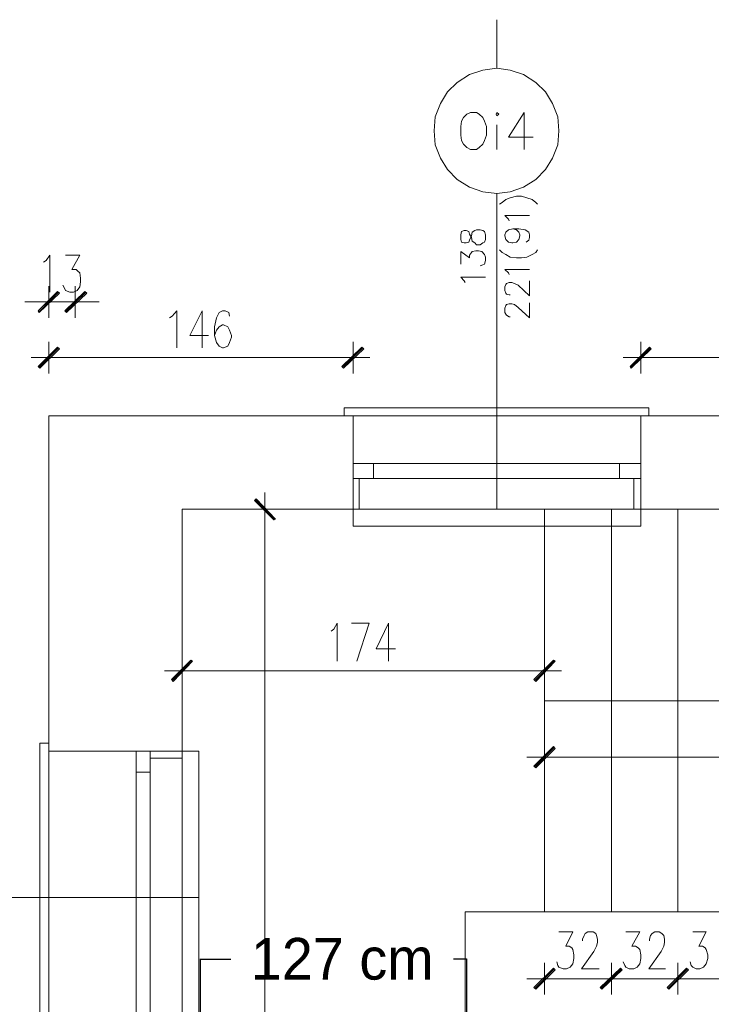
# Model space of a CAD drawing. Header units: inches. Extents: x -1441 to 3871, y -4351 to 2413.
# Tile 200 of 256: x -1089 to -758, y 1344 to 1816. Entities that reach past the tile are written whole.
import ezdxf

# ---------------------------------------------------------------- set-up
doc = ezdxf.new("R2010")
doc.units = ezdxf.units.IN
doc.header["$MEASUREMENT"] = 0
for name, color, linetype in [('at_Entity', 7, 'Continuous'), ('at_Rect', 7, 'Continuous'), ('at_Solid', 7, 'Continuous')]:
    doc.layers.add(name, color=color, linetype=linetype)
doc.dimstyles.get("Standard").update_dxf_attribs({"dimtxt": 0.18, "dimasz": 0.18, "dimexe": 0.18, "dimexo": 0.0625, "dimgap": 0.09, "dimtad": 0, "dimtih": 1, "dimtoh": 1, "dimdec": 4, "dimzin": 0, "dimdsep": 46, "dimtxsty": 'Standard', "dimcen": 0.09, "dimadec": 0, "dimazin": 0, "dimtfac": 1, "dimtdec": 4, "dimtofl": 0, "dimtmove": 0, "dimatfit": 3, "dimfxl": 1, "dimtolj": 1, "dimtzin": 0, "dimarcsym": 0})

# ---------------------------------------------------------------- blocks, each defined once
blk = doc.blocks.new('*D7')
at = {"color": 0, "lineweight": -2, "transparency": 16777216}
for p, q in [((-1002.78, 1320.92), (-1002.78, 1365.45)), ((-1002.6, 1365.27), (-988.13, 1365.27)), ((-875.13, 1365.27), (-881.28, 1365.27)), ((-874.95, 1321.35), (-874.95, 1365.45))]:
    blk.add_line(p, q, dxfattribs=at)
at = {"color": 0, "transparency": 16777216}
for points in [[(-1002.6, 1365.3), (-1002.6, 1365.24), (-1002.78, 1365.27)], [(-875.13, 1365.3), (-875.13, 1365.24), (-874.95, 1365.27)]]:
    blk.add_solid(points, dxfattribs=at)
at = {"layer": 'Defpoints', "color": 0, "transparency": 16777216}
for p in [(-1002.78, 1365.27), (-1002.78, 1320.86), (-874.95, 1321.29)]:
    blk.add_point(p, dxfattribs=at)
at = {"color": 0, "transparency": 16777216, "insert": (-934.71, 1365.27), "char_height": 20, "attachment_point": 5}
blk.add_mtext('\\A1;127 cm', dxfattribs=at)

msp = doc.modelspace()

# ---------------------------------------------------------------- hatches: boundary and pattern name
at = {"layer": 'at_Solid', "lineweight": 15}
for points in [[(-1071.28569, 1685.58679), (-1080.17445, 1675.42576), (-1080.59711, 1676.28444)], [(-1070.43751, 1684.72811), (-1071.28569, 1685.58679), (-1080.17445, 1675.42576)], [(-1067.89773, 1676.28444), (-1067.05193, 1675.42576), (-1058.16317, 1685.58679)], [(-1067.05193, 1675.42576), (-1058.16317, 1685.58679), (-1057.31689, 1684.72811)], [(-1080.59711, 1649.61769), (-1079.75131, 1648.75901), (-1071.28569, 1658.92004)], [(-1079.75131, 1648.75901), (-1071.28569, 1658.92004), (-1070.43751, 1658.06136)], [(-925.25112, 1658.92004), (-934.13845, 1648.75901), (-934.98282, 1649.61769)], [(-924.40676, 1658.06136), (-925.25112, 1658.92004), (-934.13845, 1648.75901)], [(-796.56855, 1649.61769), (-796.14875, 1648.75901), (-787.25665, 1658.92004)], [(-796.14875, 1648.75901), (-787.25665, 1658.92004), (-786.41229, 1658.06136)], [(-976.04675, 1586.12315), (-976.89112, 1585.26447), (-966.73486, 1576.39146)], [(-976.89112, 1585.26447), (-966.73486, 1576.39146), (-967.57922, 1575.96212)], [(-1016.68135, 1499.34888), (-1015.83698, 1498.4902), (-1007.36945, 1508.65123)], [(-1015.83698, 1498.4902), (-1007.36945, 1508.65123), (-1006.52031, 1508.22189)], [(-833.39633, 1508.65123), (-841.86386, 1498.4902), (-842.70823, 1499.34888)], [(-832.54719, 1508.22189), (-833.39633, 1508.65123), (-841.86386, 1498.4902)], [(-842.70823, 1457.84606), (-841.86386, 1457.03509), (-833.39633, 1467.19612)], [(-841.86386, 1457.03509), (-833.39633, 1467.19612), (-832.54719, 1466.33745)], [(-842.70823, 1351.6084), (-841.86386, 1350.79743), (-833.39633, 1360.91076)], [(-841.86386, 1350.79743), (-833.39633, 1360.91076), (-832.54719, 1360.09978)], [(-801.2245, 1360.91076), (-810.11659, 1350.79743), (-810.96096, 1351.6084)], [(-810.53639, 1351.6084), (-810.11659, 1350.79743), (-801.2245, 1360.91076)], [(-800.8047, 1360.09978), (-801.2245, 1360.91076), (-810.11659, 1350.79743)], [(-810.11659, 1350.79743), (-801.2245, 1360.91076), (-800.38013, 1360.09978)], [(-769.482, 1360.91076), (-777.94476, 1350.79743), (-778.7939, 1351.6084)], [(-778.7939, 1351.6084), (-777.94476, 1350.79743), (-769.482, 1360.91076)], [(-768.63286, 1360.09978), (-769.482, 1360.91076), (-777.94476, 1350.79743)], [(-777.94476, 1350.79743), (-769.482, 1360.91076), (-768.63286, 1360.09978)]]:
    msp.add_hatch(color=7, dxfattribs=at).paths.add_polyline_path(points)

# ---------------------------------------------------------------- linework, layer by layer
at = {"layer": 'at_Entity', "color": 7, "lineweight": 15}
for p, q in [((-860.48765, 1792.68313), (-860.48765, 1815.96287)), ((-873.60636, 1789.72546), (-867.26167, 1791.82446)), ((-867.26167, 1791.82446), (-860.48765, 1792.68313)), ((-860.48765, 1792.68313), (-854.1382, 1791.82446)), ((-854.1382, 1791.82446), (-847.78875, 1789.72546)), ((-884.19196, 1781.28179), (-879.53601, 1785.90911)), ((-879.53601, 1785.90911), (-873.60636, 1789.72546)), ((-847.78875, 1789.72546), (-841.86386, 1785.90911)), ((-841.86386, 1785.90911), (-837.20791, 1781.28179)), ((-887.57897, 1775.74808), (-884.19196, 1781.28179)), ((-837.20791, 1781.28179), (-833.8209, 1775.74808)), ((-890.11685, 1769.40339), (-887.57897, 1775.74808)), ((-873.18656, 1771.50239), (-874.88006, 1770.69141)), ((-870.22412, 1771.50239), (-873.18656, 1771.50239)), ((-868.95518, 1770.69141), (-870.22412, 1771.50239)), ((-860.48765, 1771.50239), (-860.91222, 1770.69141)), ((-859.63851, 1770.69141), (-860.48765, 1771.50239)), ((-847.36418, 1771.50239), (-854.98734, 1759.6717)), ((-847.36418, 1771.50239), (-847.36418, 1753.75636)), ((-833.8209, 1775.74808), (-831.27826, 1769.40339)), ((-890.54141, 1762.62937), (-890.11685, 1769.40339)), ((-877.41794, 1767.3044), (-877.84251, 1764.72837)), ((-876.57357, 1768.97406), (-877.41794, 1767.3044)), ((-874.88006, 1770.69141), (-876.57357, 1768.97406)), ((-867.26167, 1768.97406), (-868.95518, 1770.69141)), ((-866.41254, 1767.3044), (-867.26167, 1768.97406)), ((-865.56817, 1764.72837), (-866.41254, 1767.3044)), ((-860.91222, 1770.69141), (-860.48765, 1769.83273)), ((-860.48765, 1769.83273), (-859.63851, 1770.69141)), ((-831.27826, 1769.40339), (-830.85846, 1762.62937)), ((-890.11685, 1755.85535), (-890.54141, 1762.62937)), ((-877.84251, 1764.72837), (-877.84251, 1760.53038)), ((-865.56817, 1760.53038), (-865.56817, 1764.72837)), ((-860.48765, 1765.58704), (-860.48765, 1753.75636)), ((-830.85846, 1762.62937), (-831.27826, 1755.85535)), ((-877.84251, 1760.53038), (-877.41794, 1758.00205)), ((-877.41794, 1758.00205), (-876.57357, 1756.28469)), ((-867.26167, 1756.28469), (-866.41254, 1758.00205)), ((-866.41254, 1758.00205), (-865.56817, 1760.53038)), ((-854.98734, 1759.6717), (-843.1328, 1759.6717)), ((-887.57897, 1749.51067), (-890.11685, 1755.85535)), ((-876.57357, 1756.28469), (-874.88006, 1754.61504)), ((-874.88006, 1754.61504), (-873.18656, 1753.75636)), ((-873.18656, 1753.75636), (-870.22412, 1753.75636)), ((-870.22412, 1753.75636), (-868.95518, 1754.61504)), ((-868.95518, 1754.61504), (-867.26167, 1756.28469)), ((-831.27826, 1755.85535), (-833.8209, 1749.51067)), ((-884.19196, 1744.02466), (-887.57897, 1749.51067)), ((-833.8209, 1749.51067), (-837.20791, 1744.02466)), ((-879.53601, 1739.34963), (-884.19196, 1744.02466)), ((-837.20791, 1744.02466), (-841.86386, 1739.34963)), ((-873.60636, 1735.53328), (-879.53601, 1739.34963)), ((-841.86386, 1739.34963), (-847.78875, 1735.53328)), ((-867.26167, 1733.43429), (-873.60636, 1735.53328)), ((-847.78875, 1735.53328), (-854.1382, 1733.43429)), ((-860.48765, 1732.57561), (-867.26167, 1733.43429)), ((-854.1382, 1733.43429), (-860.48765, 1732.57561)), ((-860.48765, 1581.06649), (-860.48765, 1732.57561)), ((-857.94978, 1728.32992), (-856.25627, 1729.61794)), ((-856.25627, 1729.61794), (-854.1382, 1730.47662)), ((-854.1382, 1730.47662), (-851.17576, 1731.3353)), ((-851.17576, 1731.3353), (-848.63311, 1731.3353)), ((-848.63311, 1731.3353), (-846.09524, 1730.47662)), ((-846.09524, 1730.47662), (-843.5526, 1729.61794)), ((-843.5526, 1729.61794), (-841.86386, 1728.32992)), ((-859.21872, 1727.51895), (-857.94978, 1728.32992)), ((-841.86386, 1728.32992), (-841.01472, 1727.51895)), ((-854.98734, 1720.31558), (-856.67607, 1721.98524)), ((-856.67607, 1721.98524), (-844.8263, 1721.98524)), ((-854.56277, 1719.45691), (-854.98734, 1720.31558)), ((-871.06848, 1714.78188), (-870.22412, 1715.21121)), ((-870.22412, 1715.21121), (-868.53061, 1715.21121)), ((-868.53061, 1715.21121), (-867.26167, 1714.78188)), ((-856.25627, 1713.9709), (-854.98734, 1715.21121)), ((-854.98734, 1715.21121), (-852.86926, 1715.64055)), ((-852.86926, 1715.64055), (-851.17576, 1715.21121)), ((-852.86926, 1715.64055), (-849.90682, 1715.64055)), ((-851.17576, 1715.21121), (-849.90682, 1713.9709)), ((-849.90682, 1715.64055), (-846.94438, 1715.21121)), ((-846.94438, 1715.21121), (-845.25087, 1713.9709)), ((-877.41794, 1714.40024), (-877.84251, 1712.68288)), ((-877.84251, 1712.68288), (-877.84251, 1710.58389)), ((-877.84251, 1710.58389), (-877.41794, 1709.29587)), ((-876.149, 1714.78188), (-877.41794, 1714.40024)), ((-875.30463, 1714.78188), (-876.149, 1714.78188)), ((-874.03093, 1714.40024), (-875.30463, 1714.78188)), ((-873.60636, 1713.11222), (-874.03093, 1714.40024)), ((-874.03093, 1709.29587), (-873.60636, 1710.15455)), ((-872.76199, 1711.39486), (-873.60636, 1713.11222)), ((-873.60636, 1710.15455), (-872.76199, 1712.25354)), ((-872.76199, 1712.25354), (-872.33742, 1713.9709)), ((-872.33742, 1709.72521), (-872.76199, 1711.39486)), ((-872.33742, 1713.9709), (-871.06848, 1714.78188)), ((-867.26167, 1714.78188), (-866.41254, 1714.40024)), ((-866.41254, 1714.40024), (-865.98797, 1712.68288)), ((-865.98797, 1710.58389), (-866.41254, 1709.29587)), ((-865.98797, 1712.68288), (-865.98797, 1710.58389)), ((-856.67607, 1712.68288), (-856.25627, 1713.9709)), ((-856.67607, 1712.25354), (-856.67607, 1712.68288)), ((-856.25627, 1710.58389), (-856.67607, 1712.25354)), ((-854.98734, 1709.29587), (-856.25627, 1710.58389)), ((-849.90682, 1710.58389), (-851.17576, 1709.29587)), ((-849.90682, 1713.9709), (-849.48225, 1712.68288)), ((-849.48225, 1712.25354), (-849.90682, 1710.58389)), ((-849.48225, 1712.68288), (-849.48225, 1712.25354)), ((-845.25087, 1710.15455), (-846.51981, 1709.29587)), ((-845.25087, 1713.9709), (-844.8263, 1712.68288)), ((-844.8263, 1711.39486), (-845.25087, 1710.15455)), ((-844.8263, 1712.68288), (-844.8263, 1711.39486)), ((-877.41794, 1709.29587), (-876.149, 1708.86653)), ((-876.149, 1708.86653), (-875.30463, 1708.86653)), ((-875.30463, 1708.86653), (-874.03093, 1709.29587)), ((-871.06848, 1708.86653), (-872.33742, 1709.72521)), ((-870.22412, 1708.00785), (-871.06848, 1708.86653)), ((-868.53061, 1708.00785), (-870.22412, 1708.00785)), ((-867.26167, 1708.86653), (-868.53061, 1708.00785)), ((-866.41254, 1709.29587), (-867.26167, 1708.86653)), ((-859.21872, 1705.47952), (-857.94978, 1704.23921)), ((-853.28906, 1708.86653), (-854.98734, 1709.29587)), ((-852.86926, 1708.86653), (-853.28906, 1708.86653)), ((-851.17576, 1709.29587), (-852.86926, 1708.86653)), ((-841.86386, 1704.23921), (-841.01472, 1705.47952)), ((-1076.78839, 1700.42286), (-1075.09441, 1702.95119)), ((-1075.09441, 1702.95119), (-1075.09441, 1685.15745)), ((-1067.47459, 1702.95119), (-1060.70295, 1702.95119)), ((-1060.70295, 1702.95119), (-1064.51215, 1696.17717)), ((-877.84251, 1698.7055), (-877.84251, 1704.66855)), ((-877.84251, 1704.66855), (-873.60636, 1701.66317)), ((-873.60636, 1702.95119), (-872.76199, 1704.23921)), ((-873.60636, 1701.66317), (-873.60636, 1702.95119)), ((-872.76199, 1704.23921), (-872.33742, 1704.66855)), ((-872.33742, 1704.66855), (-870.64392, 1705.05018)), ((-870.64392, 1705.05018), (-869.37498, 1705.05018)), ((-869.37498, 1705.05018), (-867.68147, 1704.66855)), ((-867.68147, 1704.66855), (-866.41254, 1703.38053)), ((-866.41254, 1703.38053), (-865.98797, 1702.09251)), ((-865.98797, 1702.09251), (-865.98797, 1700.42286)), ((-857.94978, 1704.23921), (-856.25627, 1703.38053)), ((-856.25627, 1703.38053), (-854.1382, 1702.09251)), ((-854.1382, 1702.09251), (-851.17576, 1701.66317)), ((-851.17576, 1701.66317), (-848.63311, 1701.66317)), ((-848.63311, 1701.66317), (-846.09524, 1702.09251)), ((-846.09524, 1702.09251), (-843.5526, 1703.38053)), ((-843.5526, 1703.38053), (-841.86386, 1704.23921)), ((-1078.05733, 1699.56418), (-1076.78839, 1700.42286)), ((-1064.51215, 1696.17717), (-1062.39503, 1696.17717)), ((-1062.39503, 1696.17717), (-1061.54923, 1695.31849)), ((-867.26167, 1698.27616), (-868.53061, 1697.89452)), ((-866.41254, 1698.7055), (-867.26167, 1698.27616)), ((-865.98797, 1700.42286), (-866.41254, 1698.7055)), ((-854.98734, 1694.50751), (-856.67607, 1696.17717)), ((-856.67607, 1696.17717), (-844.8263, 1696.17717)), ((-1061.54923, 1695.31849), (-1060.70295, 1694.50751)), ((-1060.70295, 1694.50751), (-1060.27981, 1691.93148)), ((-1060.27981, 1691.93148), (-1060.27981, 1690.26182)), ((-876.149, 1690.69116), (-877.84251, 1692.36082)), ((-877.84251, 1692.36082), (-865.98797, 1692.36082)), ((-854.56277, 1693.64883), (-854.98734, 1694.50751)), ((-1075.51755, 1688.11512), (-1075.51755, 1672.89743)), ((-1067.89773, 1686.87481), (-1068.74591, 1688.54446)), ((-1067.47459, 1686.01613), (-1067.89773, 1686.87481)), ((-1062.82007, 1672.89743), (-1062.82007, 1688.11512)), ((-1060.70295, 1687.73349), (-1061.97189, 1686.01613)), ((-1060.27981, 1690.26182), (-1060.70295, 1687.73349)), ((-875.72443, 1689.83248), (-876.149, 1690.69116)), ((-856.67607, 1687.73349), (-856.25627, 1688.9738)), ((-856.67607, 1686.01613), (-856.67607, 1687.73349)), ((-856.25627, 1688.9738), (-855.8317, 1689.40314)), ((-855.8317, 1689.40314), (-854.56277, 1689.83248)), ((-854.56277, 1689.83248), (-853.28906, 1689.83248)), ((-853.28906, 1689.83248), (-852.02012, 1689.40314)), ((-852.02012, 1689.40314), (-850.32662, 1688.54446)), ((-850.32662, 1688.54446), (-844.8263, 1683.4878)), ((-844.8263, 1683.4878), (-844.8263, 1690.69116)), ((-1080.59711, 1676.28444), (-1071.28569, 1685.58679)), ((-1071.28569, 1685.58679), (-1080.17445, 1675.42576)), ((-1071.28569, 1685.58679), (-1080.17445, 1675.42576)), ((-1080.17445, 1675.8551), (-1070.86255, 1685.15745)), ((-1080.17445, 1675.42576), (-1070.43751, 1684.72811)), ((-1070.43751, 1684.72811), (-1071.28569, 1685.58679)), ((-1058.16317, 1685.58679), (-1067.89773, 1676.28444)), ((-1065.35985, 1685.15745), (-1067.47459, 1686.01613)), ((-1057.74003, 1685.15745), (-1067.47459, 1675.8551)), ((-1067.05193, 1675.42576), (-1058.16317, 1685.58679)), ((-1067.05193, 1675.42576), (-1058.16317, 1685.58679)), ((-1057.31689, 1684.72811), (-1067.05193, 1675.42576)), ((-1063.66587, 1685.15745), (-1065.35985, 1685.15745)), ((-1061.97189, 1686.01613), (-1063.66587, 1685.15745)), ((-1058.16317, 1685.58679), (-1057.31689, 1684.72811)), ((-856.25627, 1684.72811), (-856.67607, 1686.01613)), ((-855.8317, 1684.34648), (-856.25627, 1684.72811)), ((-854.56277, 1683.91714), (-855.8317, 1684.34648)), ((-854.1382, 1683.91714), (-854.56277, 1683.91714)), ((-1081.44339, 1680.53013), (-1086.94609, 1680.53013)), ((-1083.98317, 1680.53013), (-1067.47459, 1680.53013)), ((-1062.82007, 1680.53013), (-1075.51755, 1680.53013)), ((-1054.35445, 1680.53013), (-1070.86255, 1680.53013)), ((-1056.89232, 1680.53013), (-1051.38962, 1680.53013)), ((-856.67607, 1677.57246), (-856.25627, 1678.81277)), ((-856.67607, 1675.42576), (-856.67607, 1677.57246)), ((-856.25627, 1678.81277), (-855.8317, 1679.24211)), ((-855.8317, 1679.24211), (-854.56277, 1679.67145)), ((-854.56277, 1679.67145), (-853.28906, 1679.67145)), ((-853.28906, 1679.67145), (-852.02012, 1679.24211)), ((-852.02012, 1679.24211), (-850.32662, 1677.95409)), ((-850.32662, 1677.95409), (-844.8263, 1672.89743)), ((-844.8263, 1672.89743), (-844.8263, 1680.10079)), ((-1080.17445, 1675.42576), (-1080.59711, 1676.28444)), ((-1067.89773, 1676.28444), (-1067.05193, 1675.42576)), ((-1017.52571, 1672.89743), (-1016.25678, 1673.75611)), ((-1016.25678, 1673.75611), (-1014.1387, 1676.28444)), ((-1014.1387, 1676.28444), (-1014.1387, 1658.4907)), ((-1001.86436, 1676.28444), (-1007.79402, 1664.45375)), ((-1001.86436, 1676.28444), (-1001.86436, 1658.4907)), ((-995.09034, 1672.89743), (-995.93948, 1668.65174)), ((-993.8214, 1675.42576), (-995.09034, 1672.89743)), ((-992.1279, 1676.28444), (-993.8214, 1675.42576)), ((-990.85896, 1676.28444), (-992.1279, 1676.28444)), ((-989.16546, 1675.42576), (-990.85896, 1676.28444)), ((-988.74566, 1673.75611), (-989.16546, 1675.42576)), ((-856.25627, 1674.61478), (-856.67607, 1675.42576)), ((-855.8317, 1674.18544), (-856.25627, 1674.61478)), ((-854.56277, 1673.32677), (-855.8317, 1674.18544)), ((-854.1382, 1673.32677), (-854.56277, 1673.32677)), ((-995.93948, 1668.65174), (-995.93948, 1664.45375)), ((-993.8214, 1668.65174), (-995.09034, 1666.98208)), ((-992.1279, 1669.51042), (-993.8214, 1668.65174)), ((-991.7081, 1669.51042), (-992.1279, 1669.51042)), ((-989.59003, 1668.65174), (-991.7081, 1669.51042)), ((-988.74566, 1666.98208), (-989.59003, 1668.65174)), ((-1007.79402, 1664.45375), (-998.90192, 1664.45375)), ((-995.09034, 1666.98208), (-995.93948, 1664.45375)), ((-995.93948, 1664.45375), (-995.09034, 1661.06674)), ((-987.89652, 1664.45375), (-988.74566, 1666.98208)), ((-988.74566, 1661.06674), (-987.89652, 1663.59507)), ((-987.89652, 1663.59507), (-987.89652, 1664.45375)), ((-1071.28569, 1658.92004), (-1080.59711, 1649.61769)), ((-1070.86255, 1658.4907), (-1080.17445, 1649.18835)), ((-1079.75131, 1648.75901), (-1071.28569, 1658.92004)), ((-1079.75131, 1648.75901), (-1071.28569, 1658.92004)), ((-1075.51755, 1646.23068), (-1075.51755, 1661.44837)), ((-1071.28569, 1658.92004), (-1070.43751, 1658.06136)), ((-995.09034, 1661.06674), (-993.8214, 1659.34938)), ((-993.8214, 1659.34938), (-992.1279, 1658.4907)), ((-992.1279, 1658.4907), (-991.7081, 1658.4907)), ((-991.7081, 1658.4907), (-989.59003, 1659.34938)), ((-989.59003, 1659.34938), (-988.74566, 1661.06674)), ((-934.98282, 1649.61769), (-925.25112, 1658.92004)), ((-934.56302, 1649.18835), (-924.82655, 1658.4907)), ((-925.25112, 1658.92004), (-934.13845, 1648.75901)), ((-925.25112, 1658.92004), (-934.13845, 1648.75901)), ((-929.4825, 1661.44837), (-929.4825, 1646.23068)), ((-924.40676, 1658.06136), (-925.25112, 1658.92004)), ((-787.25665, 1658.92004), (-796.56855, 1649.61769)), ((-796.14875, 1648.75901), (-787.25665, 1658.92004)), ((-796.14875, 1648.75901), (-787.25665, 1658.92004)), ((-786.83685, 1658.4907), (-796.14875, 1649.18835)), ((-791.4928, 1646.23068), (-791.4928, 1661.44837)), ((-787.25665, 1658.92004), (-786.41229, 1658.06136)), ((-1067.47459, 1653.86338), (-1083.98317, 1653.86338)), ((-1070.43751, 1658.06136), (-1079.75131, 1648.75901)), ((-935.41216, 1653.86338), (-1070.01485, 1653.86338)), ((-937.95003, 1653.86338), (-921.43954, 1653.86338)), ((-934.13845, 1648.75901), (-924.40676, 1658.06136)), ((-783.44984, 1653.86338), (-799.95556, 1653.86338)), ((-786.41229, 1658.06136), (-796.14875, 1648.75901)), ((-693.28856, 1653.86338), (-785.98772, 1653.86338)), ((-1080.59711, 1649.61769), (-1079.75131, 1648.75901)), ((-934.13845, 1648.75901), (-934.98282, 1649.61769)), ((-796.56855, 1649.61769), (-796.14875, 1648.75901)), ((173.18524, 1625.90861), (-1075.51755, 1625.90861)), ((-1075.51755, 750.96251), (-1075.51755, 1625.90861)), ((-933.71388, 1625.90861), (-933.71388, 1629.72496)), ((-933.71388, 1629.72496), (-787.68122, 1629.72496)), ((-933.71388, 1625.90861), (-787.68122, 1625.90861)), ((-929.4825, 1595.85485), (-929.4825, 1625.90861)), ((-929.4825, 1581.06649), (-929.4825, 1625.90861)), ((-791.4928, 1595.85485), (-791.4928, 1625.90861)), ((-791.4928, 1581.06649), (-791.4928, 1625.90861)), ((-787.68122, 1629.72496), (-787.68122, 1625.90861)), ((-919.74604, 1603.05821), (-801.64907, 1603.05821)), ((-926.52006, 1595.85485), (-926.52006, 1581.06649)), ((-919.74604, 1595.85485), (-801.64907, 1595.85485)), ((-794.87981, 1595.85485), (-794.87981, 1581.06649)), ((-971.8106, 1572.57511), (-971.8106, 1589.08082)), ((-976.04675, 1586.12315), (-976.89112, 1585.26447)), ((-976.89112, 1585.26447), (-966.73486, 1576.39146)), ((-976.89112, 1585.26447), (-966.73486, 1576.39146)), ((-967.57922, 1575.96212), (-976.89112, 1585.26447)), ((-967.15465, 1575.96212), (-976.46655, 1585.69381)), ((-966.73486, 1576.39146), (-976.04675, 1586.12315)), ((173.18524, 1581.06649), (-1011.60083, 1581.06649)), ((-1011.60083, 795.85233), (-1011.60083, 1581.06649)), ((-979.42899, 1581.06649), (-964.61678, 1581.06649)), ((-929.4825, 1573.00445), (-929.4825, 1581.06649)), ((-929.4825, 1581.06649), (-791.4928, 1581.06649)), ((-837.62771, 1581.06649), (-837.62771, 1388.00685)), ((-837.62771, 1388.00685), (-837.62771, 1581.06649)), ((-805.46065, 1388.00685), (-805.46065, 1581.06649)), ((-791.4928, 1581.06649), (-791.4928, 1573.00445)), ((-773.71338, 1388.00685), (-773.71338, 1581.06649)), ((-971.8106, 1575.10344), (-971.8106, 801.33834)), ((-966.73486, 1576.39146), (-967.57922, 1575.96212)), ((-791.4928, 1573.00445), (-929.4825, 1573.00445)), ((-938.7944, 1523.4873), (-937.10089, 1526.44497)), ((-937.10089, 1526.44497), (-937.10089, 1508.22189)), ((-930.33164, 1526.44497), (-921.86411, 1526.44497)), ((-921.86411, 1526.44497), (-927.789, 1508.22189)), ((-912.55222, 1526.44497), (-918.4771, 1514.18494)), ((-912.55222, 1526.44497), (-912.55222, 1508.22189)), ((-940.06333, 1522.62862), (-938.7944, 1523.4873)), ((-918.4771, 1514.18494), (-909.16521, 1514.18494)), ((-1007.36945, 1508.65123), (-1016.68135, 1499.34888)), ((-1006.94488, 1508.22189), (-1016.25678, 1498.91954)), ((-1015.83698, 1498.4902), (-1007.36945, 1508.65123)), ((-1015.83698, 1498.4902), (-1007.36945, 1508.65123)), ((-1006.52031, 1508.22189), (-1015.83698, 1498.4902)), ((-1011.60083, 1496.39121), (-1011.60083, 1511.17957)), ((-1007.36945, 1508.65123), (-1006.52031, 1508.22189)), ((-842.70823, 1499.34888), (-833.39633, 1508.65123)), ((-842.28366, 1498.91954), (-832.97653, 1508.22189)), ((-833.39633, 1508.65123), (-841.86386, 1498.4902)), ((-833.39633, 1508.65123), (-841.86386, 1498.4902)), ((-841.86386, 1498.4902), (-832.54719, 1508.22189)), ((-837.62771, 1511.17957), (-837.62771, 1496.39121)), ((-832.54719, 1508.22189), (-833.39633, 1508.65123)), ((-1003.55787, 1503.59457), (-1020.06836, 1503.59457)), ((-843.1328, 1503.59457), (-1006.10051, 1503.59457)), ((-846.09524, 1503.59457), (-829.58475, 1503.59457)), ((-1016.68135, 1499.34888), (-1015.83698, 1498.4902)), ((-841.86386, 1498.4902), (-842.70823, 1499.34888)), ((-837.62771, 1489.18785), (-482.91223, 1489.18785)), ((-837.62771, 1454.45905), (-837.62771, 1469.72446)), ((-1079.75131, 1322.84266), (-1079.75131, 1468.86578)), ((-1079.75131, 1468.86578), (-1075.51755, 1468.86578)), ((-1075.51755, 1322.84266), (-1075.51755, 1468.86578)), ((-1075.51755, 1465.04943), (-1011.60083, 1465.04943)), ((-1026.84238, 1465.04943), (-1075.51755, 1465.04943)), ((-1011.60083, 1465.04943), (-1003.55787, 1465.04943)), ((-1011.60083, 1327.08835), (-1011.60083, 1465.04943)), ((-1003.55787, 1465.04943), (-1003.55787, 1327.08835)), ((-833.39633, 1467.19612), (-842.70823, 1457.84606)), ((-832.97653, 1466.76678), (-842.28366, 1457.46443)), ((-841.86386, 1457.03509), (-833.39633, 1467.19612)), ((-841.86386, 1457.03509), (-833.39633, 1467.19612)), ((-832.54719, 1466.33745), (-841.86386, 1457.03509)), ((-833.39633, 1467.19612), (-832.54719, 1466.33745)), ((-1026.84238, 1461.66242), (-1011.60083, 1461.66242)), ((-829.58475, 1462.09176), (-846.09524, 1462.09176)), ((-520.15981, 1462.09176), (-832.1274, 1462.09176)), ((-842.70823, 1457.84606), (-841.86386, 1457.03509)), ((-1033.61163, 1336.82004), (-1033.61163, 1454.88839)), ((-1026.84238, 1336.82004), (-1026.84238, 1454.88839)), ((-1003.55787, 1394.78087), (-1155.51923, 1394.78087)), ((-826.62231, 1388.00685), (-875.72443, 1388.00685)), ((-875.72443, 1388.00685), (-875.72443, 1327.51769)), ((-826.62231, 1388.00685), (-472.75596, 1388.00685)), ((-830.85846, 1378.27515), (-824.08444, 1378.27515)), ((-824.08444, 1378.27515), (-827.47145, 1371.50113)), ((-819.42849, 1374.88814), (-818.57935, 1376.6055)), ((-819.42849, 1374.07717), (-819.42849, 1374.88814)), ((-818.57935, 1376.6055), (-818.15955, 1377.46418)), ((-818.15955, 1377.46418), (-816.89062, 1378.27515)), ((-816.89062, 1378.27515), (-814.34797, 1378.27515)), ((-814.34797, 1378.27515), (-813.07904, 1377.46418)), ((-813.07904, 1377.46418), (-812.65447, 1376.6055)), ((-812.65447, 1376.6055), (-812.2299, 1374.88814)), ((-812.2299, 1374.88814), (-812.2299, 1373.21849)), ((-798.68662, 1378.27515), (-791.9126, 1378.27515)), ((-791.9126, 1378.27515), (-795.72418, 1371.50113)), ((-787.25665, 1374.88814), (-786.83685, 1376.6055)), ((-787.25665, 1374.07717), (-787.25665, 1374.88814)), ((-786.83685, 1376.6055), (-785.98772, 1377.46418)), ((-785.98772, 1377.46418), (-784.71878, 1378.27515)), ((-784.71878, 1378.27515), (-782.60071, 1378.27515)), ((-782.60071, 1378.27515), (-781.33177, 1377.46418)), ((-781.33177, 1377.46418), (-780.4874, 1376.6055)), ((-780.4874, 1376.6055), (-780.06283, 1374.88814)), ((-780.06283, 1374.88814), (-780.06283, 1373.21849)), ((-766.51956, 1378.27515), (-760.16533, 1378.27515)), ((-760.16533, 1378.27515), (-763.55234, 1371.50113)), ((-827.47145, 1371.50113), (-825.77794, 1371.50113)), ((-825.77794, 1371.50113), (-824.50901, 1370.69016)), ((-824.50901, 1370.69016), (-824.08444, 1369.83148)), ((-812.65447, 1371.50113), (-813.92817, 1368.9728)), ((-812.2299, 1373.21849), (-812.65447, 1371.50113)), ((-795.72418, 1371.50113), (-794.03068, 1371.50113)), ((-794.03068, 1371.50113), (-792.76174, 1370.69016)), ((-792.76174, 1370.69016), (-791.9126, 1369.83148)), ((-780.4874, 1371.50113), (-781.75634, 1368.9728)), ((-780.06283, 1373.21849), (-780.4874, 1371.50113)), ((-763.55234, 1371.50113), (-761.85884, 1371.50113)), ((-761.85884, 1371.50113), (-760.5899, 1370.69016)), ((-760.5899, 1370.69016), (-760.16533, 1369.83148)), ((-824.08444, 1369.83148), (-823.65987, 1367.30314)), ((-823.65987, 1365.58579), (-824.08444, 1363.05745)), ((-823.65987, 1367.30314), (-823.65987, 1365.58579)), ((-813.92817, 1368.9728), (-819.85306, 1360.52912)), ((-791.9126, 1369.83148), (-791.4928, 1367.30314)), ((-791.4928, 1365.58579), (-791.9126, 1363.05745)), ((-791.4928, 1367.30314), (-791.4928, 1365.58579)), ((-781.75634, 1368.9728), (-787.68122, 1360.52912)), ((-760.16533, 1369.83148), (-759.32097, 1367.30314)), ((-759.32097, 1365.58579), (-760.16533, 1363.05745)), ((-759.32097, 1367.30314), (-759.32097, 1365.58579)), ((-833.39633, 1360.91076), (-842.70823, 1351.6084)), ((-832.97653, 1360.52912), (-842.28366, 1351.17906)), ((-841.86386, 1350.79743), (-833.39633, 1360.91076)), ((-841.86386, 1350.79743), (-833.39633, 1360.91076)), ((-837.62771, 1348.22139), (-837.62771, 1363.48679)), ((-833.39633, 1360.91076), (-832.54719, 1360.09978)), ((-831.27826, 1362.19878), (-831.70283, 1363.91613)), ((-830.85846, 1361.3401), (-831.27826, 1362.19878)), ((-828.74039, 1360.52912), (-830.85846, 1361.3401)), ((-827.04688, 1360.52912), (-828.74039, 1360.52912)), ((-825.35337, 1361.3401), (-827.04688, 1360.52912)), ((-824.08444, 1363.05745), (-825.35337, 1361.3401)), ((-819.85306, 1360.52912), (-811.38553, 1360.52912)), ((-810.96096, 1351.6084), (-801.2245, 1360.91076)), ((-801.2245, 1360.91076), (-810.53639, 1351.6084)), ((-810.53639, 1351.17906), (-800.8047, 1360.52912)), ((-800.8047, 1360.52912), (-810.53639, 1351.17906)), ((-801.2245, 1360.91076), (-810.11659, 1350.79743)), ((-801.2245, 1360.91076), (-810.11659, 1350.79743)), ((-810.11659, 1350.79743), (-801.2245, 1360.91076)), ((-810.11659, 1350.79743), (-801.2245, 1360.91076)), ((-805.46065, 1363.48679), (-805.46065, 1348.22139)), ((-805.46065, 1348.22139), (-805.46065, 1363.48679)), ((-800.8047, 1360.09978), (-801.2245, 1360.91076)), ((-801.2245, 1360.91076), (-800.38013, 1360.09978)), ((-799.11119, 1362.19878), (-799.95556, 1363.91613)), ((-798.68662, 1361.3401), (-799.11119, 1362.19878)), ((-796.99312, 1360.52912), (-798.68662, 1361.3401)), ((-794.87981, 1360.52912), (-796.99312, 1360.52912)), ((-793.18154, 1361.3401), (-794.87981, 1360.52912)), ((-791.9126, 1363.05745), (-793.18154, 1361.3401)), ((-787.68122, 1360.52912), (-779.63826, 1360.52912)), ((-778.7939, 1351.6084), (-769.482, 1360.91076)), ((-769.482, 1360.91076), (-778.7939, 1351.6084)), ((-778.36933, 1351.17906), (-769.05743, 1360.52912)), ((-769.05743, 1360.52912), (-778.36933, 1351.17906)), ((-769.482, 1360.91076), (-777.94476, 1350.79743)), ((-769.482, 1360.91076), (-777.94476, 1350.79743)), ((-777.94476, 1350.79743), (-769.482, 1360.91076)), ((-777.94476, 1350.79743), (-769.482, 1360.91076)), ((-773.71338, 1363.48679), (-773.71338, 1348.22139)), ((-773.71338, 1348.22139), (-773.71338, 1363.48679)), ((-768.63286, 1360.09978), (-769.482, 1360.91076)), ((-769.482, 1360.91076), (-768.63286, 1360.09978)), ((-767.36392, 1362.19878), (-767.78849, 1363.91613)), ((-766.51956, 1361.3401), (-767.36392, 1362.19878)), ((-764.82605, 1360.52912), (-766.51956, 1361.3401)), ((-763.12778, 1360.52912), (-764.82605, 1360.52912)), ((-761.43904, 1361.3401), (-763.12778, 1360.52912)), ((-760.16533, 1363.05745), (-761.43904, 1361.3401)), ((-829.58475, 1355.85409), (-846.09524, 1355.85409)), ((-832.54719, 1360.09978), (-841.86386, 1350.79743)), ((-832.1274, 1355.85409), (-811.38553, 1355.85409)), ((-813.92817, 1355.85409), (-797.41769, 1355.85409)), ((-797.41769, 1355.85409), (-813.92817, 1355.85409)), ((-810.11659, 1350.79743), (-800.8047, 1360.09978)), ((-800.38013, 1360.09978), (-810.11659, 1350.79743)), ((-799.95556, 1355.85409), (-779.21369, 1355.85409)), ((-781.75634, 1355.85409), (-765.24585, 1355.85409)), ((-765.24585, 1355.85409), (-781.75634, 1355.85409)), ((-777.94476, 1350.79743), (-768.63286, 1360.09978)), ((-768.63286, 1360.09978), (-777.94476, 1350.79743)), ((-768.20829, 1355.85409), (-747.4712, 1355.85409)), ((-842.70823, 1351.6084), (-841.86386, 1350.79743)), ((-810.11659, 1350.79743), (-810.96096, 1351.6084)), ((-810.53639, 1351.6084), (-810.11659, 1350.79743)), ((-777.94476, 1350.79743), (-778.7939, 1351.6084)), ((-778.7939, 1351.6084), (-777.94476, 1350.79743))]:
    msp.add_line(p, q, dxfattribs=at)
at = {"layer": 'at_Rect', "color": 7, "lineweight": 15}
for p, q in [((-919.7478, 1603.05148), (-929.4825, 1603.05148)), ((-929.4825, 1595.85485), (-929.4825, 1603.05148)), ((-919.7478, 1603.05148), (-919.7478, 1595.85485)), ((-791.49137, 1603.05148), (-801.64907, 1603.05148)), ((-801.64907, 1595.85485), (-801.64907, 1603.05148)), ((-791.49137, 1603.05148), (-791.49137, 1595.85485)), ((-929.4825, 1595.85485), (-919.7478, 1595.85485)), ((-801.64907, 1595.85485), (-791.49137, 1595.85485)), ((-1026.83985, 1465.04795), (-1033.61163, 1465.04795)), ((-1033.61163, 1454.88839), (-1033.61163, 1465.04795)), ((-1026.83985, 1465.04795), (-1026.83985, 1454.88839)), ((-1033.61163, 1454.88839), (-1026.83985, 1454.88839))]:
    msp.add_line(p, q, dxfattribs=at)

# ---------------------------------------------------------------- dimensions: what is measured, and where the dimension line sits
dim = msp.add_linear_dim(base=(-1002.77898, 1365.2703), p1=(-874.94555, 1321.29166), p2=(-1002.77898, 1320.86232), text='127 cm', dimstyle='Standard', override={"dimtxt": 20})
dim.commit()
dim.dimension.update_dxf_attribs({"geometry": '*D7', "text_midpoint": (-934.70634, 1365.2703), "dimtype": 160})

doc.saveas('drawing.dxf')
